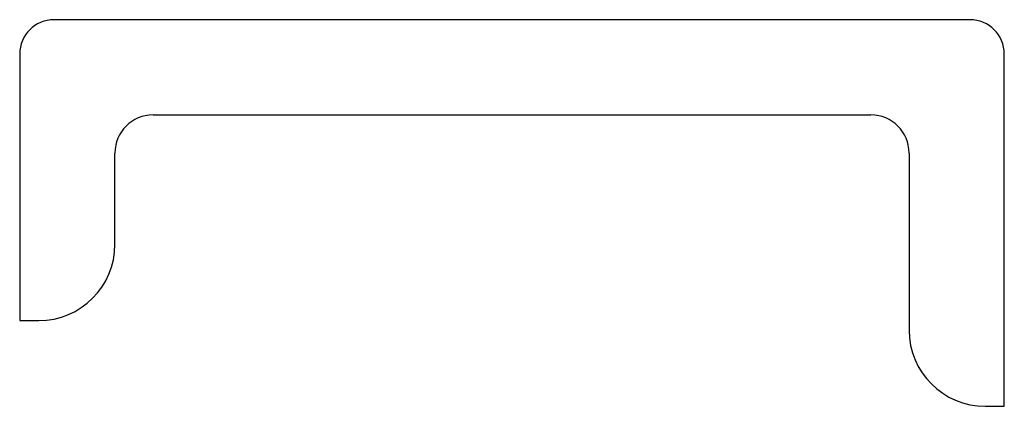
# Model space of a CAD drawing. Header units: millimetres. Extents: x 0 to 259, y 0 to 102.
import ezdxf

# ---------------------------------------------------------------- set-up
doc = ezdxf.new("R2010")
doc.units = ezdxf.units.MM
doc.linetypes.add('SLD-Sürekli', pattern=[0])

msp = doc.modelspace()

# ---------------------------------------------------------------- linework, layer by layer
at = {"color": 7, "linetype": 'SLD-Sürekli', "lineweight": 25}
for p, q in [((249.9, 101.9), (9.4, 101.9)), ((0.4, 92.9), (0.4, 22.9)), ((258.9, 0.4), (258.9, 92.9)), ((35.4, 76.9), (223.9, 76.9)), ((25.4, 42.9), (25.4, 66.9)), ((233.9, 66.9), (233.9, 20.4)), ((0.4, 22.9), (5.4, 22.9)), ((253.9, 0.4), (258.9, 0.4))]:
    msp.add_line(p, q, dxfattribs=at)
for centre, radius, start, end in [((9.4, 92.9), 9, 90, 180), ((249.9, 92.9), 9, 0, 90), ((35.4, 66.9), 10, 90, 180), ((223.9, 66.9), 10, 0, 90), ((5.4, 42.9), 20, 270, 0), ((253.9, 20.4), 20, 180, 270)]:
    msp.add_arc(centre, radius, start, end, dxfattribs=at)

doc.saveas('drawing.dxf')
